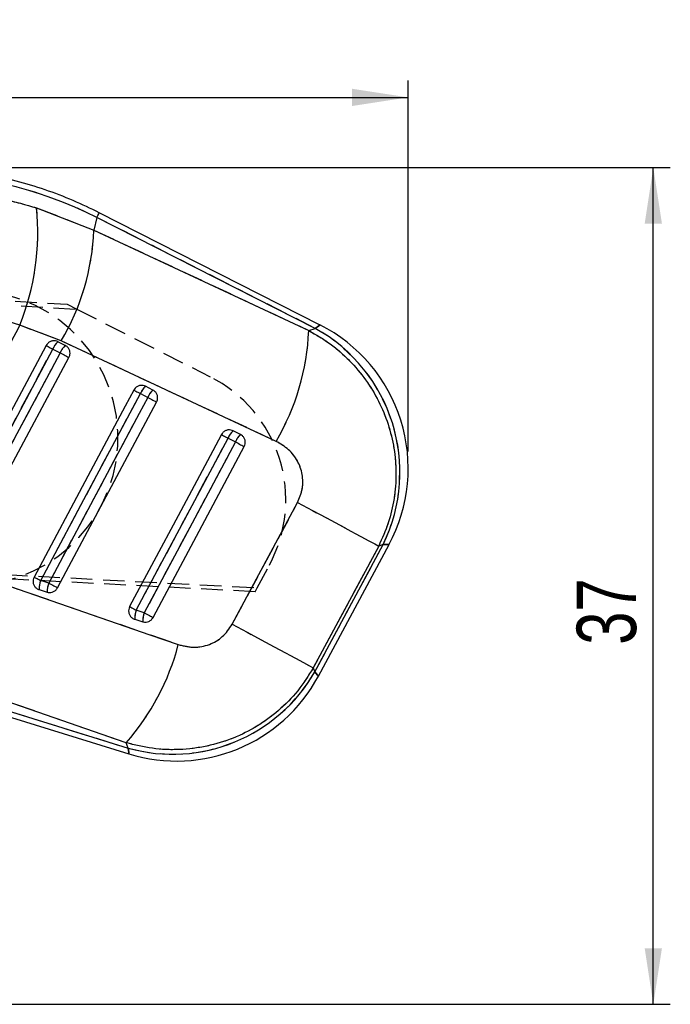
# Model space of a CAD drawing. Extents: x 35 to 288, y 10 to 210.
# Tile 22 of 37: x 198 to 227, y 166 to 210. Entities that reach past the tile are written whole.
import ezdxf

# ---------------------------------------------------------------- set-up
doc = ezdxf.new("R2010")
doc.units = 0
doc.header["$LTSCALE"] = 0.75
doc.linetypes.add('HIDDEN', pattern=[1.905, 1.27, -0.635])
doc.layers.get('0').update_dxf_attribs({"linetype": 'CONTINUOUS'})
doc.layers.add('FORMATO', color=179, linetype='CONTINUOUS')
doc.styles.add('SLDTEXTSTYLE0', font='TXT', dxfattribs={"width": 0.75})
doc.dimstyles.new('SLDDIMSTYLE0', dxfattribs={"dimtxt": 2.625, "dimasz": 2.4765, "dimexe": 0, "dimexo": 0.0625, "dimgap": 0.65625, "dimtad": 1, "dimdec": 0, "dimrnd": 1e-09, "dimzin": 12, "dimtxsty": 'SLDTEXTSTYLE0', "dimsah": 1, "dimcen": 0.09, "dimazin": 3, "dimtfac": 1, "dimtdec": 0, "dimtofl": 0, "dimtmove": 0, "dimatfit": 3, "dimtolj": 1, "dimtzin": 12})

# ---------------------------------------------------------------- blocks, each defined once
blk = doc.blocks.new('_D')
at = {"layer": 'FORMATO'}
for p, q in [((78.67, 176.746), (78.67, 206.956)), ((215.048, 190.574), (215.048, 206.956)), ((78.67, 206.206), (215.048, 206.206))]:
    blk.add_line(p, q, dxfattribs=at)
for points in [[(78.67, 206.206), (81.147, 205.825), (81.147, 206.587)], [(215.048, 206.206), (212.571, 206.587), (212.571, 205.825)]]:
    blk.add_solid(points, dxfattribs=at)
at = {"layer": 'FORMATO', "insert": (139.816, 209.59), "char_height": 2.625, "attachment_point": 1, "style": 'SLDTEXTSTYLE0'}
blk.add_mtext('136', dxfattribs=at)
blk = doc.blocks.new('_D_7')
at = {"layer": 'FORMATO'}
for p, q in [((193.738, 203.109), (226.618, 203.109)), ((225.868, 166.17), (225.868, 203.109)), ((134.921, 166.17), (226.618, 166.17))]:
    blk.add_line(p, q, dxfattribs=at)
for points in [[(225.868, 203.109), (225.487, 200.633), (226.249, 200.633)], [(225.868, 166.17), (226.249, 168.646), (225.487, 168.646)]]:
    blk.add_solid(points, dxfattribs=at)
at = {"layer": 'FORMATO', "insert": (222.484, 182.043), "char_height": 2.625, "attachment_point": 1, "rotation": 90, "style": 'SLDTEXTSTYLE0'}
blk.add_mtext('37', dxfattribs=at)

msp = doc.modelspace()

# ---------------------------------------------------------------- linework, layer by layer
at = {"color": 7, "linetype": 'CONTINUOUS'}
for p, q in [((198.6455, 201.3302), (201.1722, 200.3506)), ((201.3059, 200.9085), (201.1722, 200.3506)), ((210.9451, 196.0087), (201.3059, 200.9085)), ((211.1624, 196.1577), (201.4107, 201.1147)), ((201.1722, 200.3506), (210.6549, 195.9176)), ((197.8979, 196.1506), (196.0343, 196.7207)), ((199.7321, 195.4559), (197.8979, 196.1506)), ((210.6549, 195.9176), (210.9451, 196.0087)), ((199.9108, 195.253), (199.5848, 195.4187)), ((209.2138, 191.0221), (199.7321, 195.4559)), ((199.3574, 195.095), (199.6835, 194.9293)), ((203.7788, 193.2869), (203.4527, 193.4526)), ((203.2254, 193.1289), (203.5514, 192.9632)), ((207.6467, 191.3207), (207.3206, 191.4865)), ((207.0933, 191.1628), (207.4194, 190.9971)), ((207.2803, 182.9473), (210.1645, 188.3239)), ((213.7446, 186.4012), (210.8592, 181.0253)), ((210.9296, 180.8534), (213.9398, 186.4624)), ((211.0853, 180.6544), (214.2033, 186.4641)), ((213.9398, 186.4624), (213.7446, 186.4012)), ((199.1802, 184.7659), (198.8245, 184.8762)), ((198.7552, 184.4758), (199.1109, 184.3656)), ((203.3992, 183.4582), (203.0435, 183.5685)), ((202.9742, 183.1681), (203.3299, 183.0578)), ((202.595, 177.7172), (191.9092, 181.4161)), ((191.741, 180.8735), (202.6927, 177.4789)), ((210.8592, 181.0253), (210.9296, 180.8534)), ((191.6725, 180.6526), (202.7213, 177.2278)), ((202.6927, 177.4789), (202.595, 177.7172))]:
    msp.add_line(p, q, dxfattribs=at)
at = {"color": 7, "linetype": 'HIDDEN'}
for p, q in [((198.6455, 201.3302), (201.1722, 200.3506)), ((201.3059, 200.9085), (201.1722, 200.3506)), ((210.9451, 196.0087), (201.3059, 200.9085)), ((201.1722, 200.3506), (210.6549, 195.9176)), ((154.921, 199.8064), (199.9993, 197.072)), ((155.1786, 199.5899), (200.4184, 196.8596)), ((199.9993, 197.072), (200.4184, 196.8596)), ((197.8979, 196.1506), (196.0343, 196.7207)), ((200.4184, 196.8596), (206.3079, 193.8747)), ((199.7321, 195.4559), (197.8979, 196.1506)), ((210.6549, 195.9176), (210.9451, 196.0087)), ((209.2138, 191.0221), (199.7321, 195.4559)), ((199.3574, 195.095), (199.6835, 194.9293)), ((203.2254, 193.1289), (203.5514, 192.9632)), ((207.0933, 191.1628), (207.4194, 190.9971)), ((207.2803, 182.9473), (210.1645, 188.3239)), ((154.4912, 187.3747), (208.382, 184.5599)), ((208.2857, 184.3807), (154.209, 187.1886)), ((213.7446, 186.4012), (210.8592, 181.0253)), ((210.9296, 180.8534), (213.9398, 186.4624)), ((213.9398, 186.4624), (213.7446, 186.4012)), ((214.2033, 186.4641), (213.9398, 186.4624)), ((208.382, 184.5599), (208.9193, 185.5597)), ((199.1802, 184.7659), (198.8245, 184.8762)), ((208.2857, 184.3807), (208.382, 184.5599)), ((203.3992, 183.4582), (203.0435, 183.5685)), ((202.595, 177.7172), (191.9092, 181.4161)), ((191.741, 180.8735), (202.6927, 177.4789)), ((210.8592, 181.0253), (210.9296, 180.8534)), ((202.6927, 177.4789), (202.595, 177.7172))]:
    msp.add_line(p, q, dxfattribs=at)
at = {"color": 8, "linetype": 'CONTINUOUS'}
msp.add_line((213.9398, 186.4624), (214.2033, 186.4641), dxfattribs=at)
at = {"color": 8, "linetype": 'CONTINUOUS', "flags": 128}
for points in [[(201.3059, 200.9085), (201.3517, 200.9986), (201.3844, 201.063), (201.4041, 201.1017), (201.4107, 201.1147)], [(211.1624, 196.1577), (211.108, 196.1204), (210.9451, 196.0087)], [(211.0853, 180.6544), (211.0463, 180.7043), (210.9296, 180.8534)], [(202.6927, 177.4789), (202.7141, 177.2907), (202.7213, 177.2278), (202.7213, 177.2278)]]:
    msp.add_lwpolyline(points, dxfattribs=at)
at = {"color": 7, "linetype": 'HIDDEN', "flags": 128}
for points in [[(210.9451, 196.0087), (211.108, 196.1204), (211.1624, 196.1577), (211.1624, 196.1577)], [(199.0661, 195.2504), (199.0751, 195.2456), (199.0935, 195.2358), (199.1207, 195.2213), (199.1561, 195.2024), (199.1987, 195.1797), (199.2474, 195.1537), (199.3007, 195.1253), (199.3574, 195.095)], [(194.6055, 186.1839), (194.9876, 186.9004), (196.5159, 189.7664), (199.3574, 195.095)], [(199.6835, 194.9293), (199.3014, 194.2128), (197.7731, 191.3468), (194.9612, 186.0737)], [(199.6835, 194.9293), (199.7419, 194.8981), (199.8006, 194.8668), (199.8579, 194.8363), (199.9122, 194.8073), (199.9622, 194.7807), (200.0065, 194.7571), (200.0438, 194.7372), (200.0732, 194.7215)], [(198.8245, 184.8762), (199.2066, 185.5927), (200.7349, 188.4586), (203.2254, 193.1289)], [(202.934, 193.2843), (202.943, 193.2795), (202.9614, 193.2697), (202.9887, 193.2551), (203.0241, 193.2363), (203.0667, 193.2135), (203.1153, 193.1876), (203.1687, 193.1591), (203.2254, 193.1289)], [(203.5514, 192.9632), (203.1694, 192.2467), (201.6411, 189.3807), (199.1802, 184.7659)], [(203.5514, 192.9632), (203.6099, 192.932), (203.6685, 192.9007), (203.7258, 192.8702), (203.7802, 192.8412), (203.8302, 192.8145), (203.8744, 192.7909), (203.9117, 192.771), (203.9412, 192.7553)], [(206.8019, 191.3182), (206.8109, 191.3134), (206.8293, 191.3036), (206.8566, 191.289), (206.892, 191.2701), (206.9346, 191.2474), (206.9833, 191.2215), (207.0366, 191.193), (207.0933, 191.1628)], [(203.0435, 183.5685), (203.4256, 184.285), (204.9539, 187.1509), (207.0933, 191.1628)], [(207.4194, 190.9971), (207.0373, 190.2806), (205.509, 187.4146), (203.3992, 183.4582)], [(207.4194, 190.9971), (207.4778, 190.9659), (207.5365, 190.9346), (207.5938, 190.9041), (207.6481, 190.8751), (207.6981, 190.8484), (207.7423, 190.8248), (207.7797, 190.8049), (207.8091, 190.7892)], [(210.1645, 188.3239), (210.8179, 187.9731), (211.4375, 187.6405), (212.0092, 187.3335), (212.5198, 187.0593), (212.9578, 186.8241), (213.3129, 186.6333), (213.5772, 186.4912), (213.7446, 186.4012)], [(194.2142, 185.7502), (203.6451, 182.4846), (204.9, 182.0499)], [(198.5332, 185.0315), (198.5422, 185.0267), (198.5606, 185.0169), (198.5879, 185.0024), (198.6233, 184.9835), (198.6659, 184.9608), (198.7145, 184.9349), (198.7679, 184.9064), (198.8245, 184.8762)], [(199.1802, 184.7659), (199.2386, 184.7348), (199.2973, 184.7035), (199.3546, 184.6729), (199.4089, 184.644), (199.4589, 184.6173), (199.5032, 184.5937), (199.5405, 184.5738), (199.57, 184.5581)], [(202.7522, 183.7238), (202.7612, 183.719), (202.7796, 183.7092), (202.8069, 183.6947), (202.8423, 183.6758), (202.8849, 183.6531), (202.9335, 183.6271), (202.9869, 183.5987), (203.0435, 183.5685)], [(203.3992, 183.4582), (203.4576, 183.4271), (203.5163, 183.3958), (203.5736, 183.3652), (203.6279, 183.3362), (203.6779, 183.3096), (203.7222, 183.286), (203.7595, 183.2661), (203.789, 183.2504)], [(207.2803, 182.9473), (207.9335, 182.5967), (208.553, 182.2641), (209.1244, 181.9573), (209.6349, 181.6832), (210.0726, 181.448), (210.4276, 181.2573), (210.6918, 181.1153), (210.8592, 181.0253)], [(210.9296, 180.8534), (211.0463, 180.7043), (211.0853, 180.6544), (211.0853, 180.6544)], [(202.7213, 177.2278), (202.7141, 177.2907), (202.6927, 177.4789)]]:
    msp.add_lwpolyline(points, dxfattribs=at)
at = {"color": 7, "linetype": 'CONTINUOUS', "flags": 128}
for points in [[(199.0661, 195.2504), (198.684, 194.5339), (197.1557, 191.6679), (194.3142, 186.3393)], [(199.0661, 195.2504), (199.0751, 195.2456), (199.0935, 195.2358), (199.1207, 195.2213), (199.1561, 195.2024), (199.1987, 195.1797), (199.2474, 195.1537), (199.3007, 195.1253), (199.3574, 195.095)], [(194.6055, 186.1839), (194.9876, 186.9004), (196.5159, 189.7664), (199.3574, 195.095)], [(199.6835, 194.9293), (199.3014, 194.2128), (197.7731, 191.3468), (194.9612, 186.0737)], [(199.6835, 194.9293), (199.7419, 194.8981), (199.8006, 194.8668), (199.8579, 194.8363), (199.9122, 194.8073), (199.9622, 194.7807), (200.0065, 194.7571), (200.0438, 194.7372), (200.0732, 194.7215)], [(195.351, 185.8658), (195.733, 186.5823), (197.2613, 189.4483), (200.0732, 194.7215)], [(202.934, 193.2843), (202.5519, 192.5678), (201.0236, 189.7018), (198.5332, 185.0315)], [(198.8245, 184.8762), (199.2066, 185.5927), (200.7349, 188.4586), (203.2254, 193.1289)], [(202.934, 193.2843), (202.943, 193.2795), (202.9614, 193.2697), (202.9887, 193.2551), (203.0241, 193.2363), (203.0667, 193.2135), (203.1153, 193.1876), (203.1687, 193.1591), (203.2254, 193.1289)], [(203.5514, 192.9632), (203.1694, 192.2467), (201.6411, 189.3807), (199.1802, 184.7659)], [(199.57, 184.5581), (199.952, 185.2746), (201.4803, 188.1406), (203.9412, 192.7553)], [(203.5514, 192.9632), (203.6099, 192.932), (203.6685, 192.9007), (203.7258, 192.8702), (203.7802, 192.8412), (203.8302, 192.8145), (203.8744, 192.7909), (203.9117, 192.771), (203.9412, 192.7553)], [(206.8019, 191.3182), (206.4198, 190.6017), (204.8916, 187.7357), (202.7522, 183.7238)], [(206.8019, 191.3182), (206.8109, 191.3134), (206.8293, 191.3036), (206.8566, 191.289), (206.892, 191.2701), (206.9346, 191.2474), (206.9833, 191.2215), (207.0366, 191.193), (207.0933, 191.1628)], [(203.0435, 183.5685), (203.4256, 184.285), (204.9539, 187.1509), (207.0933, 191.1628)], [(207.4194, 190.9971), (207.0373, 190.2806), (205.509, 187.4146), (203.3992, 183.4582)], [(207.4194, 190.9971), (207.4778, 190.9659), (207.5365, 190.9346), (207.5938, 190.9041), (207.6481, 190.8751), (207.6981, 190.8484), (207.7423, 190.8248), (207.7797, 190.8049), (207.8091, 190.7892)], [(203.789, 183.2504), (204.171, 183.9669), (205.6993, 186.8328), (207.8091, 190.7892)], [(210.1645, 188.3239), (210.8179, 187.9731), (211.4375, 187.6405), (212.0092, 187.3335), (212.5198, 187.0593), (212.9578, 186.8241), (213.3129, 186.6333), (213.5772, 186.4912), (213.7446, 186.4012)], [(194.2142, 185.7502), (203.6451, 182.4846), (204.9, 182.0499)], [(198.5332, 185.0315), (198.5422, 185.0267), (198.5606, 185.0169), (198.5879, 185.0024), (198.6233, 184.9835), (198.6659, 184.9608), (198.7145, 184.9349), (198.7679, 184.9064), (198.8245, 184.8762)], [(199.1802, 184.7659), (199.2386, 184.7348), (199.2973, 184.7035), (199.3546, 184.6729), (199.4089, 184.644), (199.4589, 184.6173), (199.5032, 184.5937), (199.5405, 184.5738), (199.57, 184.5581)], [(202.7522, 183.7238), (202.7612, 183.719), (202.7796, 183.7092), (202.8069, 183.6947), (202.8423, 183.6758), (202.8849, 183.6531), (202.9335, 183.6271), (202.9869, 183.5987), (203.0435, 183.5685)], [(203.3992, 183.4582), (203.4576, 183.4271), (203.5163, 183.3958), (203.5736, 183.3652), (203.6279, 183.3362), (203.6779, 183.3096), (203.7222, 183.286), (203.7595, 183.2661), (203.789, 183.2504)], [(207.2803, 182.9473), (207.9335, 182.5967), (208.553, 182.2641), (209.1244, 181.9573), (209.6349, 181.6832), (210.0726, 181.448), (210.4276, 181.2573), (210.6918, 181.1153), (210.8592, 181.0253)]]:
    msp.add_lwpolyline(points, dxfattribs=at)
at = {"color": 7, "linetype": 'CONTINUOUS'}
for centre, radius, start, end in [((187.7977, 200.2521), 10.9012, 337.89928, 5.67561), ((190.8013, 200.7427), 10.3784, 329.37571, 357.83499), ((207.9429, 189.824), 7.105, 331.69749, 63.12884), ((200.2762, 196.313), 10.3862, 329.37539, 357.8185), ((207.4275, 189.6623), 7.256, 333.83169, 61.00157), ((200.2264, 194.7264), 0.944, 132.82282, 157.01122), ((200.5525, 194.5606), 0.944, 132.82259, 157.01129), ((204.0943, 192.7603), 0.9439, 132.82322, 157.01155), ((204.4204, 192.5945), 0.9439, 132.82281, 157.01165), ((207.9624, 190.7941), 0.944, 132.82598, 157.0099), ((208.2884, 190.6284), 0.944, 132.82533, 157.01013), ((199.8008, 184.501), 1.0459, 158.97764, 181.37762), ((200.1565, 184.3907), 1.0459, 158.97769, 181.37767), ((204.0202, 183.1932), 1.0462, 158.98015, 181.3744), ((204.3758, 183.0829), 1.0463, 158.98021, 181.3745), ((194.6716, 184.7118), 10.5691, 318.56257, 345.41251), ((204.6455, 184.4522), 7.2416, 254.35553, 330.20097), ((204.8249, 184.0143), 7.105, 252.7204, 331.83335)]:
    msp.add_arc(centre, radius, start, end, dxfattribs=at)
at = {"color": 7, "linetype": 'HIDDEN'}
for centre, radius, start, end in [((187.7977, 200.2521), 10.9012, 337.89928, 5.67561), ((190.8013, 200.7427), 10.3784, 329.37571, 357.83499), ((195.7348, 191.18), 6.5, 266.77825, 86.77825), ((200.2762, 196.313), 10.3862, 329.37539, 357.8185), ((207.4275, 189.6623), 7.256, 333.83169, 61.00157), ((200.2264, 194.7264), 0.944, 132.82282, 157.01122), ((200.5525, 194.5606), 0.944, 132.82259, 157.01129), ((203.5548, 188.4426), 6.09, 331.74684, 63.12332), ((204.0943, 192.7603), 0.9439, 132.82322, 157.01155), ((204.4204, 192.5945), 0.9439, 132.82281, 157.01165), ((207.9624, 190.7941), 0.944, 132.82598, 157.0099), ((208.2884, 190.6284), 0.944, 132.82533, 157.01013), ((199.8008, 184.501), 1.0459, 158.97764, 181.37762), ((200.1565, 184.3907), 1.0459, 158.97769, 181.37767), ((204.0202, 183.1932), 1.0462, 158.98015, 181.3744), ((204.3758, 183.0829), 1.0463, 158.98021, 181.3745), ((194.6716, 184.7118), 10.5691, 318.56257, 345.41251), ((204.6455, 184.4522), 7.2416, 254.35553, 330.20097)]:
    msp.add_arc(centre, radius, start, end, dxfattribs=at)
at = {"color": 7, "linetype": 'CONTINUOUS'}
msp.add_ellipse((193.0615, 184.6377), major_axis=(17.9152, -4.2923), ratio=0.9895709, start_param=1.3393102, end_param=1.8074977, dxfattribs=at)
at = {"color": 7, "linetype": 'HIDDEN'}
msp.add_ellipse((193.0615, 184.6377), major_axis=(17.9152, -4.2923), ratio=0.9895709, start_param=1.3393102, end_param=1.8074977, dxfattribs=at)
at = {"color": 7, "linetype": 'CONTINUOUS'}
for points, knots in [([(201.4107, 201.1147), (201.0311, 201.2982), (200.2506, 201.6755), (199.022, 202.1396), (197.7433, 202.5259), (196.4395, 202.8171), (195.1186, 203.0118), (193.9652, 203.1015), (193.2544, 203.107), (192.9883, 203.109)], [0, 0, 0, 0, 0.1447424, 0.2976005, 0.4504148, 0.6031833, 0.7559129, 0.9086086, 1, 1, 1, 1]), ([(192.8316, 202.2194), (193.3162, 202.2062), (194.2854, 202.1799), (195.7478, 202.0043), (197.2099, 201.735), (198.167, 201.4651), (198.6455, 201.3302)], [0, 0, 0, 0, 0.24613, 0.492252, 0.7461292, 1, 1, 1, 1]), ([(197.8979, 196.1506), (196.9875, 194.3772), (195.287, 191.0648), (193.5889, 187.7512), (192.7999, 186.2116)], [0, 0, 0, 0, 0.53537902, 1, 1, 1, 1]), ([(210.6549, 195.9176), (210.9794, 195.7284), (211.6283, 195.3499), (212.4716, 194.6046), (213.1898, 193.7522), (213.764, 192.8078), (214.1833, 191.7894), (214.4453, 190.7154), (214.5357, 189.6062), (214.4501, 188.4942), (214.1996, 187.4083), (213.8963, 186.7369), (213.7446, 186.4012)], [0, 0, 0, 0, 0.1014337, 0.2028651, 0.3022116, 0.4015559, 0.5000795, 0.5986012, 0.6992983, 0.7999952, 0.8999969, 1, 1, 1, 1]), ([(199.5848, 195.4187), (199.5514, 195.4323), (199.4778, 195.4623), (199.3516, 195.4624), (199.2261, 195.4204), (199.1263, 195.3453), (199.0843, 195.2792), (199.0661, 195.2504)], [0, 0, 0, 0, 0.1801817, 0.3975024, 0.6148174, 0.8321292, 1, 1, 1, 1]), ([(200.0732, 194.7215), (200.0735, 194.722), (200.0944, 194.7614), (200.1229, 194.8473), (200.121, 194.9811), (200.0752, 195.1057), (200.0001, 195.1993), (199.9369, 195.2373), (199.9108, 195.253)], [0, 0, 0, 0, 0.0030802, 0.2151735, 0.427266, 0.6393587, 0.85145, 1, 1, 1, 1]), ([(203.4527, 193.4526), (203.4193, 193.4662), (203.3457, 193.4962), (203.2195, 193.4963), (203.094, 193.4543), (202.9942, 193.3792), (202.9523, 193.3131), (202.934, 193.2843)], [0, 0, 0, 0, 0.1801916, 0.3975088, 0.614821, 0.8321416, 1, 1, 1, 1]), ([(203.9412, 192.7553), (203.9582, 192.7963), (203.9922, 192.8782), (203.9888, 193.0134), (203.9442, 193.1378), (203.869, 193.2324), (203.8053, 193.2708), (203.7788, 193.2869)], [0, 0, 0, 0, 0.2120944, 0.4241914, 0.6362886, 0.8483915, 1, 1, 1, 1]), ([(207.3206, 191.4865), (207.2873, 191.5001), (207.2136, 191.5301), (207.0875, 191.5302), (206.9619, 191.4881), (206.8621, 191.4131), (206.8202, 191.347), (206.8019, 191.3182)], [0, 0, 0, 0, 0.1802023, 0.3975156, 0.6148372, 0.8321478, 1, 1, 1, 1]), ([(207.8091, 190.7892), (207.8254, 190.8279), (207.8589, 190.9075), (207.858, 191.0403), (207.8155, 191.1655), (207.7406, 191.2634), (207.6751, 191.3034), (207.6467, 191.3207)], [0, 0, 0, 0, 0.2010789, 0.4131629, 0.6252496, 0.8373284, 1, 1, 1, 1]), ([(210.1645, 188.3239), (210.2477, 188.5213), (210.4141, 188.9163), (210.4003, 189.5672), (210.1856, 190.1692), (209.7852, 190.6915), (209.407, 190.9103), (209.2138, 191.0221)], [0, 0, 0, 0, 0.1973257, 0.3948326, 0.5898821, 0.7904986, 1, 1, 1, 1]), ([(198.5332, 185.0315), (198.5166, 184.9919), (198.4829, 184.9115), (198.4848, 184.7779), (198.5279, 184.6524), (198.6107, 184.5491), (198.6945, 184.4964), (198.7453, 184.4792), (198.7552, 184.4758)], [0, 0, 0, 0, 0.1858191, 0.3777884, 0.5697566, 0.7617287, 0.9536964, 1, 1, 1, 1]), ([(199.1109, 184.3656), (199.142, 184.3584), (199.2155, 184.3415), (199.3366, 184.3579), (199.4558, 184.4166), (199.5314, 184.4919), (199.5617, 184.544), (199.57, 184.5581)], [0, 0, 0, 0, 0.179198, 0.4226629, 0.6661324, 0.9095912, 1, 1, 1, 1]), ([(202.7522, 183.7238), (202.7357, 183.6843), (202.702, 183.6039), (202.7038, 183.4704), (202.7468, 183.3448), (202.8295, 183.2415), (202.9134, 183.1887), (202.9643, 183.1715), (202.9742, 183.1681)], [0, 0, 0, 0, 0.1855048, 0.37747553, 0.56944607, 0.76141658, 0.95338708, 1, 1, 1, 1]), ([(203.3299, 183.0578), (203.3348, 183.0564), (203.3812, 183.0427), (203.4749, 183.0346), (203.6031, 183.0679), (203.7162, 183.1405), (203.7648, 183.2139), (203.789, 183.2504)], [0, 0, 0, 0, 0.0290844, 0.2726888, 0.5162869, 0.7598955, 1, 1, 1, 1]), ([(204.9, 182.0499), (205.1268, 181.9944), (205.5808, 181.8834), (206.2715, 182.0197), (206.8876, 182.3689), (207.1473, 182.7514), (207.2803, 182.9473)], [0, 0, 0, 0, 0.2534138, 0.50737034, 0.74764423, 1, 1, 1, 1]), ([(210.8592, 181.0253), (210.6414, 180.6792), (210.2058, 179.9871), (209.3511, 179.1226), (208.3874, 178.4203), (207.3218, 177.886), (206.164, 177.5351), (204.9586, 177.3852), (203.7512, 177.4295), (202.9804, 177.6213), (202.595, 177.7172)], [0, 0, 0, 0, 0.1277826, 0.2555638, 0.3773005, 0.4990384, 0.6258611, 0.752687, 0.8763419, 1, 1, 1, 1])]:
    msp.add_open_spline(points, degree=3, knots=knots, dxfattribs=at)
at = {"color": 7, "linetype": 'HIDDEN'}
for points, knots in [([(192.8316, 202.2194), (193.3162, 202.2062), (194.2854, 202.1799), (195.7478, 202.0043), (197.2099, 201.735), (198.167, 201.4651), (198.6455, 201.3302)], [0, 0, 0, 0, 0.24613, 0.492252, 0.7461292, 1, 1, 1, 1]), ([(197.8979, 196.1506), (196.9875, 194.3772), (195.287, 191.0648), (193.5889, 187.7512), (192.7999, 186.2116)], [0, 0, 0, 0, 0.53537902, 1, 1, 1, 1]), ([(210.6549, 195.9176), (210.9794, 195.7284), (211.6283, 195.3499), (212.4716, 194.6046), (213.1898, 193.7522), (213.764, 192.8078), (214.1833, 191.7894), (214.4453, 190.7154), (214.5357, 189.6062), (214.4501, 188.4942), (214.1996, 187.4083), (213.8963, 186.7369), (213.7446, 186.4012)], [0, 0, 0, 0, 0.1014337, 0.2028651, 0.3022116, 0.4015559, 0.5000795, 0.5986012, 0.6992983, 0.7999952, 0.8999969, 1, 1, 1, 1]), ([(210.1645, 188.3239), (210.2477, 188.5213), (210.4141, 188.9163), (210.4003, 189.5672), (210.1856, 190.1692), (209.7852, 190.6915), (209.407, 190.9103), (209.2138, 191.0221)], [0, 0, 0, 0, 0.1973257, 0.3948326, 0.5898821, 0.7904986, 1, 1, 1, 1]), ([(204.9, 182.0499), (205.1268, 181.9944), (205.5808, 181.8834), (206.2715, 182.0197), (206.8876, 182.3689), (207.1473, 182.7514), (207.2803, 182.9473)], [0, 0, 0, 0, 0.2534138, 0.50737034, 0.74764423, 1, 1, 1, 1]), ([(210.8592, 181.0253), (210.6414, 180.6792), (210.2058, 179.9871), (209.3511, 179.1226), (208.3874, 178.4203), (207.3218, 177.886), (206.164, 177.5351), (204.9586, 177.3852), (203.7512, 177.4295), (202.9804, 177.6213), (202.595, 177.7172)], [0, 0, 0, 0, 0.1277826, 0.2555638, 0.3773005, 0.4990384, 0.6258611, 0.752687, 0.8763419, 1, 1, 1, 1])]:
    msp.add_open_spline(points, degree=3, knots=knots, dxfattribs=at)

# ---------------------------------------------------------------- dimensions: what is measured, and where the dimension line sits
at = {"layer": 'FORMATO'}
dim = msp.add_linear_dim(base=(215.0479, 206.2058), p1=(78.6703, 175.9963), p2=(215.0479, 189.824), dimstyle='SLDDIMSTYLE0', dxfattribs=at)
dim.commit()
dim.dimension.update_dxf_attribs({"geometry": '_D', "text_midpoint": (142.725, 206.2058), "dimtype": 160})
dim = msp.add_linear_dim(base=(225.8681, 203.109), p1=(134.1707, 166.1695), p2=(192.9883, 203.109), angle=90, dimstyle='SLDDIMSTYLE0', dxfattribs=at)
dim.commit()
dim.dimension.update_dxf_attribs({"geometry": '_D_7', "text_midpoint": (225.8681, 183.9821), "dimtype": 160})

doc.saveas('drawing.dxf')
